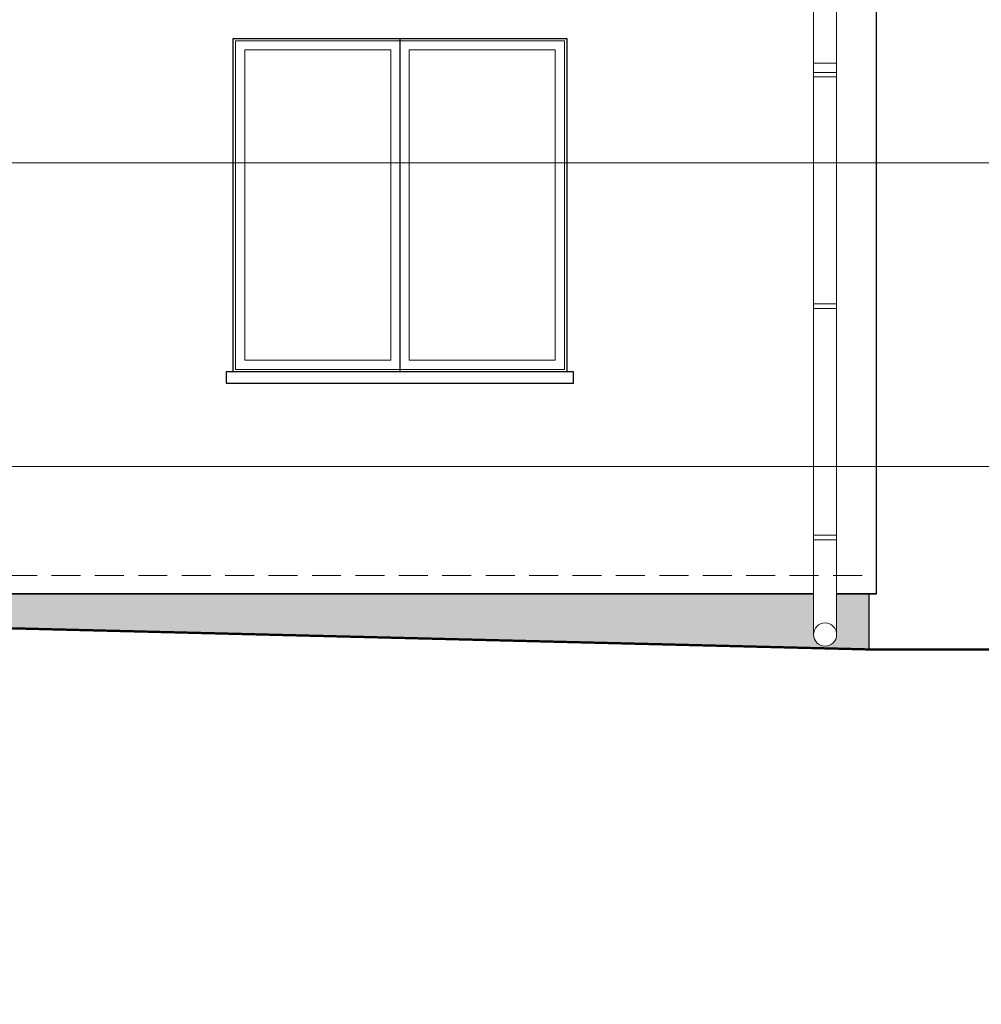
# Model space of a CAD drawing. Header units: inches. Extents: x 0 to 77643, y -44170 to 0.
# Tile 74 of 256: x 72451 to 72866, y -41943 to -41517. Entities that reach past the tile are written whole.
import ezdxf

# ---------------------------------------------------------------- set-up
doc = ezdxf.new("R2010")
doc.units = ezdxf.units.IN
doc.header["$MEASUREMENT"] = 0
doc.linetypes.add('HIDDEN', pattern=[0.375, 0.25, -0.125])
for name, color, linetype, lineweight in [('p--elewacja', 46, 'Continuous', 25), ('p--elewacja cienka', 251, 'Continuous', 0), ('p--elewacja-szraf', 251, 'Continuous', 0), ('p--opisy elewacji', 43, 'Continuous', 5), ('p--podpis rysunku', 7, 'Continuous', 0)]:
    doc.layers.add(name, color=color, linetype=linetype, lineweight=lineweight)
doc.styles.get("Standard").update_dxf_attribs({"font": 'arial.ttf', "width": 0.75})

msp = doc.modelspace()

# ---------------------------------------------------------------- hatches: boundary and pattern name
at = {"layer": 'p--elewacja-szraf', "linetype": 'Continuous', "lineweight": 5}
h = msp.add_hatch(dxfattribs=at)
h.set_pattern_fill('02-Tynk zaprawa', color=256, scale=10, style=0)
h.set_pattern_definition([(10, (24598.513, -21373.566), (-0.285407, 30.412473), [0, -10]), (12, (24601.513, -21378.566), (-3.302908, 29.968163), [0, -10]), (-3, (24594.513, -21380.566), (6.563226, 29.697206), [0, -15]), (-82, (24595.513, -21379.066), (41.559146, -8.29683), [0, -5]), (23, (24594.513, -21380.066), (6.688163, 35.429768), [0, -8]), (58, (24592.513, -21382.566), (37.630472, -5.826453), [0, -6]), (79, (24592.513, -21376.566), (-36.947797, 14.31294), [0, -9]), (40, (24598.513, -21373.566), (-28.30916, 41.51616), [0, -10]), (92, (24601.513, -21378.566), (-40.080332, 1.602193), [0, -10]), (-43, (24594.51, -21380.566), (51.39665, 47.78477), [0, -15]), (-12, (24595.513, -21379.066), (19.931417, 26.433664), [0, -5]), (63, (24594.513, -21380.066), (-16.75938, 30.985855), [0, -9]), (6, (24592.513, -21382.566), (15.492735, -3.9019435), [0, -6]), (138, (24592.513, -21376.566), (-37.989413, -31.73018), [0, -43]), (82, (24598.513, -21373.566), (-29.012177, 9.126533), [1, -10]), (-12, (24601.513, -21378.566), (9.171794, 28.720693), [1, -10]), (37, (24594.513, -21380.566), (-14.061273, 26.96814), [1, -15]), (-102, (24595.513, -21379.066), (36.21514, -22.010534), [1, -5]), (103, (24594.513, -21380.066), (-33.730123, 12.73887), [1, -8]), (-19, (24592.513, -21382.566), (2.787893, -37.976672), [1, -6]), (9, (24592.513, -21376.566), (0.812874, 39.614887), [1, -9]), (-92, (24598.513, -21373.566), (49.795044, -6.74193), [1, -10]), (-62, (24601.513, -21378.566), (36.726318, 16.13002), [1, -10]), (143, (24594.51, -21380.566), (-46.12023, -52.89541), [1, -15]), (112, (24595.513, -21379.066), (-33.060008, 1.742376), [1, -5]), (-53, (24594.513, -21380.066), (35.19673, 1.479925), [1, -9]), (126, (24592.513, -21382.566), (-4.3671853, 15.3680738), [1, -6]), (38, (24592.513, -21376.566), (-24.651337, 42.922157), [1, -43]), (82, (24598.613, -21373.566), (-29.012177, 9.126533), [1, -10]), (-12, (24601.613, -21378.566), (9.171794, 28.720693), [1, -10]), (37, (24594.613, -21380.566), (-14.061273, 26.96814), [1, -15]), (-102, (24595.613, -21379.066), (36.21514, -22.010534), [1, -5]), (103, (24594.613, -21380.066), (-33.730123, 12.73887), [1, -8]), (-19, (24592.413, -21382.566), (2.787893, -37.976672), [1, -6]), (9, (24592.413, -21376.566), (0.812874, 39.614887), [1, -9]), (-92, (24598.613, -21373.566), (49.795044, -6.74193), [1, -10]), (-62, (24601.613, -21378.566), (36.726318, 16.13002), [1, -10]), (143, (24594.61, -21380.566), (-46.12023, -52.89541), [1, -15]), (112, (24595.613, -21379.066), (-33.060008, 1.742376), [1, -5]), (-53, (24594.613, -21380.066), (35.19673, 1.479925), [1, -9]), (126, (24592.413, -21382.566), (-4.3671853, 15.3680738), [1, -6]), (38, (24592.413, -21376.566), (-24.651337, 42.922157), [1, -43])])
h.paths.add_polyline_path([(72817.67132, -41765.40953), (72817.67132, -41789.40953), (72411.47132, -41779.40953), (72411.47132, -41765.40953), (72793.67132, -41765.40953), (72793.67132, -41782.96596, 1), (72803.67132, -41782.96596), (72803.67132, -41765.40953)])

# ---------------------------------------------------------------- linework, layer by layer
at = {"layer": 'p--elewacja', "ltscale": 35}
for p, q in [((72820.87132, -41765.40953), (72820.87132, -41458.60953)), ((72615.08595, -41525.40953), (72615.08595, -41669.40953)), ((72817.67132, -41789.40953), (72817.67132, -41765.40953))]:
    msp.add_line(p, q, dxfattribs=at)
at = {"layer": 'p--elewacja', "lineweight": 35, "ltscale": 35}
for p, q in [((72411.47132, -41765.40953), (72793.67132, -41765.40953)), ((72803.67132, -41765.40953), (72820.87132, -41765.40953)), ((72817.67132, -41789.40953), (73039.8482, -41789.40953))]:
    msp.add_line(p, q, dxfattribs=at)
at = {"layer": 'p--elewacja', "ltscale": 35}
for points in [[(72687.08595, -41669.40953), (72543.08595, -41669.40953), (72543.08595, -41525.40953), (72687.08595, -41525.40953)], [(72690.08595, -41669.40953), (72540.08595, -41669.40953), (72540.08595, -41674.40953), (72690.08595, -41674.40953)]]:
    msp.add_lwpolyline(points, close=True, dxfattribs=at)
at = {"layer": 'p--elewacja', "lineweight": 50, "ltscale": 35, "const_width": 1}
msp.add_lwpolyline([(71499.25213, -41789.40953), (71624.07132, -41789.40953), (72027.07132, -41779.40953), (72411.47132, -41779.40953), (72817.67132, -41789.40953), (73039.8482, -41789.40953)], dxfattribs=at)
at = {"layer": 'p--elewacja cienka', "ltscale": 35}
for p, q in [((72611.08595, -41530.40953), (72611.08595, -41664.40953)), ((72619.08595, -41530.40953), (72619.08595, -41664.40953))]:
    msp.add_line(p, q, dxfattribs=at)
at = {"layer": 'p--elewacja cienka', "lineweight": 5}
msp.add_line((72803.67132, -41536.12449), (72793.67132, -41536.12449), dxfattribs=at)
at = {"layer": 'p--elewacja cienka', "linetype": 'HIDDEN', "lineweight": 5, "ltscale": 50}
msp.add_line((71620.87132, -41757.40953), (72820.87132, -41757.40953), dxfattribs=at)
at = {"layer": 'p--elewacja cienka', "lineweight": 5}
msp.add_lwpolyline([(72793.67132, -41782.96596), (72793.67132, -41441.58902), (72803.67132, -41441.58902), (72803.67132, -41782.96596)], dxfattribs=at)
at = {"layer": 'p--elewacja cienka', "ltscale": 35}
msp.add_lwpolyline([(72686.08595, -41668.40953), (72544.08595, -41668.40953), (72544.08595, -41526.40953), (72686.08595, -41526.40953)], close=True, dxfattribs=at)
for points in [[(72611.08595, -41664.40953), (72548.08595, -41664.40953), (72548.08595, -41530.40953), (72611.08595, -41530.40953)], [(72619.08595, -41530.40953), (72682.08595, -41530.40953), (72682.08595, -41664.40953), (72619.08595, -41664.40953)]]:
    msp.add_lwpolyline(points, dxfattribs=at)
at = {"layer": 'p--elewacja cienka', "lineweight": 5}
for points in [[(72803.67132, -41540.09528), (72793.67132, -41540.09528), (72793.67132, -41542.09528), (72803.67132, -41542.09528)], [(72803.67132, -41640.09528), (72793.67132, -41640.09528), (72793.67132, -41642.09528), (72803.67132, -41642.09528)], [(72803.67132, -41740.09528), (72793.67132, -41740.09528), (72793.67132, -41742.09528), (72803.67132, -41742.09528)]]:
    msp.add_lwpolyline(points, close=True, dxfattribs=at)
msp.add_circle((72798.67132, -41782.96596), 5, dxfattribs=at)
at = {"layer": 'p--elewacja-szraf', "linetype": 'Continuous', "lineweight": 5}
msp.add_lwpolyline([(72817.67132, -41765.40953), (72817.67132, -41789.40953), (72411.47132, -41779.40953), (72411.47132, -41765.40953), (72793.67132, -41765.40953), (72793.67132, -41782.96596, 1), (72803.67132, -41782.96596), (72803.67132, -41765.40953)], format="xyb", close=True, dxfattribs=at)
at = {"layer": 'p--opisy elewacji', "linetype": 'Continuous', "lineweight": 5}
for p, q in [((73356.51458, -41579.14797), (72402.79624, -41579.14797)), ((73357.65632, -41710.36848), (72334.73436, -41710.36848))]:
    msp.add_line(p, q, dxfattribs=at)

# ---------------------------------------------------------------- texts
at = {"layer": 'p--podpis rysunku', "insert": (72486.68614, -41875.60794), "char_height": 25, "width": 531.4776, "attachment_point": 3}
msp.add_mtext('\\pxqc;ELEWACJA  FRONTOWA  1:100\\P\\pxqc;ZACHODNIA', dxfattribs=at)

doc.saveas('drawing.dxf')
